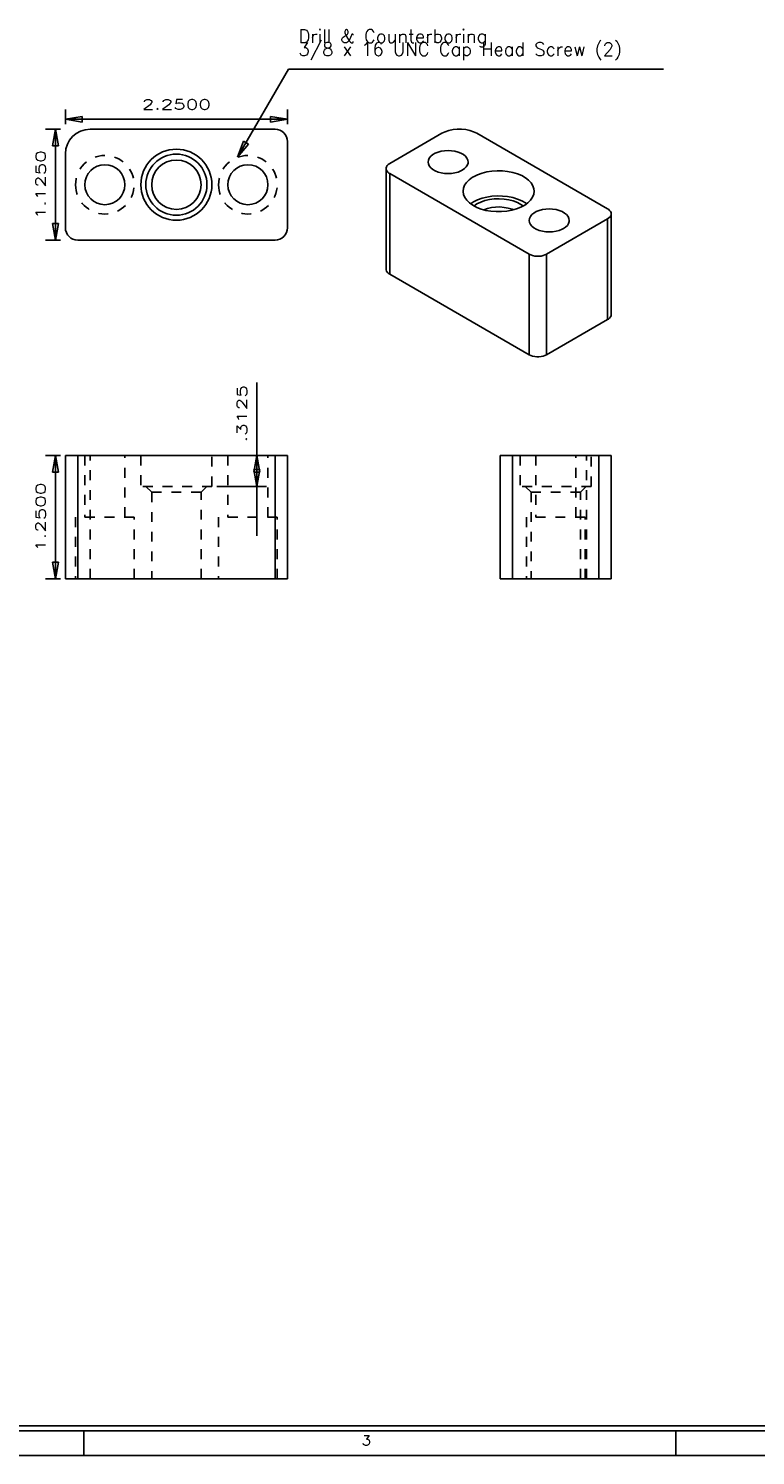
# Model space of a CAD drawing. Header units: inches. Extents: x 3 to 289, y 4 to 291.
# Tile 119 of 256: x 93.61 to 100.98, y 93.39 to 107.86. Entities that reach past the tile are written whole.
import ezdxf
from ezdxf.enums import TextEntityAlignment as Align

# ---------------------------------------------------------------- set-up
doc = ezdxf.new("R2010")
doc.units = ezdxf.units.IN
doc.header["$LTSCALE"] = 0.5
doc.header["$MEASUREMENT"] = 0
doc.linetypes.add('HIDDEN', pattern=[0.225, 0.15, -0.075])
for name, color, linetype in [('DST', 7, 'Continuous'), ('MFB', 7, 'Continuous'), ('PLOTVIEW1', 7, 'Continuous')]:
    doc.layers.add(name, color=color, linetype=linetype)
doc.styles.add('VERO0-Simplex', font='simplex_.ttf')
doc.styles.add('VERO5-RomanD', font='romand__.ttf')

# ---------------------------------------------------------------- blocks, each defined once
blk = doc.blocks.new('ArrowheadClosed')
at = {"color": 0}
for p, q in [((0, 0), (-1, 0.176)), ((-1, 0.176), (-1, -0.176)), ((-1, -0.176), (0, 0))]:
    blk.add_line(p, q, dxfattribs=at)

msp = doc.modelspace()

# ---------------------------------------------------------------- linework, layer by layer
at = {"layer": 'DST', "color": 56, "linetype": 'Continuous'}
for p, q in [((93.987, 106.885), (93.987, 107.035)), ((93.987, 106.935), (96.237, 106.935)), ((96.237, 106.885), (96.237, 107.035)), ((93.937, 106.835), (93.787, 106.835)), ((93.887, 105.71), (93.887, 106.835)), ((93.937, 105.71), (93.787, 105.71)), ((93.937, 103.527), (93.787, 103.527)), ((93.887, 102.277), (93.887, 103.527)), ((93.937, 102.277), (93.787, 102.277))]:
    msp.add_line(p, q, dxfattribs=at)
at = {"layer": 'DST', "color": 9, "linetype": 'Continuous'}
for p, q in [((96.112, 106.835), (94.237, 106.835)), ((97.804, 106.793), (97.274, 106.487)), ((97.837, 106.809), (97.804, 106.793)), ((97.875, 106.822), (97.837, 106.809)), ((97.916, 106.83), (97.875, 106.822)), ((97.959, 106.835), (97.916, 106.83)), ((98.002, 106.835), (97.959, 106.835)), ((98.045, 106.83), (98.002, 106.835)), ((98.086, 106.822), (98.045, 106.83)), ((98.124, 106.809), (98.086, 106.822)), ((98.157, 106.793), (98.124, 106.809)), ((99.483, 106.027), (98.157, 106.793)), ((96.237, 105.835), (96.237, 106.71)), ((97.796, 106.612), (97.764, 106.603)), ((97.83, 106.617), (97.796, 106.612)), ((97.866, 106.619), (97.83, 106.617)), ((97.901, 106.617), (97.866, 106.619)), ((97.935, 106.612), (97.901, 106.617)), ((97.967, 106.603), (97.935, 106.612)), ((93.987, 106.585), (93.987, 105.835)), ((97.249, 106.466), (97.241, 106.454)), ((97.26, 106.477), (97.249, 106.466)), ((97.274, 106.487), (97.26, 106.477)), ((97.666, 106.522), (97.663, 106.502)), ((97.663, 106.502), (97.666, 106.482)), ((97.675, 106.542), (97.666, 106.522)), ((97.666, 106.482), (97.675, 106.462)), ((97.69, 106.561), (97.675, 106.542)), ((97.71, 106.577), (97.69, 106.561)), ((97.735, 106.592), (97.71, 106.577)), ((97.764, 106.603), (97.735, 106.592)), ((97.996, 106.592), (97.967, 106.603)), ((98.021, 106.577), (97.996, 106.592)), ((98.042, 106.561), (98.021, 106.577)), ((98.057, 106.542), (98.042, 106.561)), ((98.05, 106.452), (98.062, 106.472)), ((98.066, 106.522), (98.057, 106.542)), ((98.062, 106.472), (98.068, 106.492)), ((98.069, 106.502), (98.066, 106.522)), ((98.068, 106.492), (98.069, 106.502)), ((97.241, 106.454), (97.237, 106.442)), ((97.237, 106.442), (97.237, 106.436)), ((97.237, 106.436), (97.237, 105.415)), ((97.237, 106.436), (97.239, 106.423)), ((97.239, 106.423), (97.244, 106.411)), ((97.244, 106.411), (97.254, 106.399)), ((97.254, 106.399), (97.266, 106.389)), ((97.266, 106.389), (97.274, 106.385)), ((97.274, 106.385), (98.688, 105.568)), ((97.675, 106.462), (97.69, 106.443)), ((97.69, 106.443), (97.71, 106.427)), ((97.71, 106.427), (97.735, 106.412)), ((97.735, 106.412), (97.764, 106.4)), ((97.764, 106.4), (97.796, 106.392)), ((97.796, 106.392), (97.83, 106.386)), ((97.83, 106.386), (97.866, 106.385)), ((97.866, 106.385), (97.901, 106.386)), ((97.901, 106.386), (97.935, 106.392)), ((97.935, 106.392), (97.967, 106.4)), ((97.967, 106.4), (97.996, 106.412)), ((97.996, 106.412), (98.009, 106.419)), ((98.009, 106.419), (98.032, 106.435)), ((98.032, 106.435), (98.05, 106.452)), ((98.054, 106.296), (98.081, 106.323)), ((98.081, 106.323), (98.114, 106.347)), ((98.114, 106.347), (98.124, 106.353)), ((98.124, 106.353), (98.164, 106.373)), ((98.164, 106.373), (98.21, 106.39)), ((98.21, 106.39), (98.259, 106.402)), ((98.259, 106.402), (98.311, 106.41)), ((98.311, 106.41), (98.364, 106.414)), ((98.364, 106.414), (98.418, 106.413)), ((98.418, 106.413), (98.47, 106.407)), ((98.47, 106.407), (98.521, 106.397)), ((98.521, 106.397), (98.569, 106.382)), ((98.569, 106.382), (98.612, 106.364)), ((98.612, 106.364), (98.65, 106.342)), ((98.65, 106.342), (98.682, 106.318)), ((98.018, 106.206), (98.022, 106.237)), ((98.018, 106.204), (98.018, 106.206)), ((98.023, 106.173), (98.018, 106.204)), ((98.022, 106.237), (98.034, 106.267)), ((98.034, 106.267), (98.054, 106.296)), ((98.682, 106.318), (98.707, 106.29)), ((98.707, 106.29), (98.725, 106.261)), ((98.734, 106.175), (98.723, 106.145)), ((98.725, 106.261), (98.736, 106.231)), ((98.738, 106.206), (98.734, 106.175)), ((98.736, 106.231), (98.738, 106.206)), ((98.035, 106.143), (98.023, 106.173)), ((98.055, 106.114), (98.035, 106.143)), ((98.083, 106.087), (98.055, 106.114)), ((98.116, 106.063), (98.083, 106.087)), ((98.094, 106.078), (98.124, 106.098)), ((98.156, 106.042), (98.116, 106.063)), ((98.124, 106.098), (98.164, 106.118)), ((98.128, 106.056), (98.159, 106.077)), ((98.201, 106.025), (98.156, 106.042)), ((98.159, 106.077), (98.197, 106.096)), ((98.164, 106.118), (98.21, 106.134)), ((98.197, 106.096), (98.24, 106.111)), ((98.21, 106.134), (98.259, 106.147)), ((98.228, 106.017), (98.265, 106.03)), ((98.24, 106.111), (98.286, 106.122)), ((98.259, 106.147), (98.311, 106.155)), ((98.265, 106.03), (98.305, 106.04)), ((98.286, 106.122), (98.334, 106.128)), ((98.305, 106.04), (98.348, 106.045)), ((98.311, 106.155), (98.364, 106.158)), ((98.334, 106.128), (98.384, 106.13)), ((98.348, 106.045), (98.392, 106.046)), ((98.364, 106.158), (98.418, 106.157)), ((98.384, 106.13), (98.434, 106.127)), ((98.392, 106.046), (98.435, 106.042)), ((98.418, 106.157), (98.47, 106.152)), ((98.434, 106.127), (98.482, 106.12)), ((98.435, 106.042), (98.476, 106.035)), ((98.47, 106.152), (98.521, 106.142)), ((98.476, 106.035), (98.515, 106.023)), ((98.482, 106.12), (98.527, 106.108)), ((98.521, 106.142), (98.569, 106.127)), ((98.527, 106.108), (98.569, 106.092)), ((98.604, 106.044), (98.559, 106.026)), ((98.569, 106.127), (98.612, 106.109)), ((98.569, 106.092), (98.605, 106.073)), ((98.643, 106.065), (98.604, 106.044)), ((98.605, 106.073), (98.629, 106.056)), ((98.612, 106.109), (98.65, 106.087)), ((98.676, 106.089), (98.643, 106.065)), ((98.65, 106.087), (98.663, 106.078)), ((98.703, 106.116), (98.676, 106.089)), ((98.723, 106.145), (98.703, 106.116)), ((98.249, 106.012), (98.201, 106.025)), ((98.3, 106.003), (98.249, 106.012)), ((98.353, 105.999), (98.3, 106.003)), ((98.407, 105.999), (98.353, 105.999)), ((98.46, 106.004), (98.407, 105.999)), ((98.511, 106.013), (98.46, 106.004)), ((98.559, 106.026), (98.511, 106.013)), ((98.515, 106.023), (98.529, 106.017)), ((98.691, 105.93), (98.688, 105.91)), ((98.688, 105.91), (98.691, 105.89)), ((98.7, 105.95), (98.691, 105.93)), ((98.691, 105.89), (98.7, 105.87)), ((98.715, 105.969), (98.7, 105.95)), ((98.735, 105.985), (98.715, 105.969)), ((98.76, 106), (98.735, 105.985)), ((98.79, 106.012), (98.76, 106)), ((98.822, 106.02), (98.79, 106.012)), ((98.856, 106.025), (98.822, 106.02)), ((98.891, 106.027), (98.856, 106.025)), ((98.865, 105.568), (99.483, 105.925)), ((98.926, 106.025), (98.891, 106.027)), ((98.961, 106.02), (98.926, 106.025)), ((98.993, 106.012), (98.961, 106.02)), ((99.022, 106), (98.993, 106.012)), ((99.047, 105.985), (99.022, 106)), ((99.067, 105.969), (99.047, 105.985)), ((99.082, 105.95), (99.067, 105.969)), ((99.091, 105.93), (99.082, 105.95)), ((99.087, 105.88), (99.093, 105.9)), ((99.094, 105.91), (99.091, 105.93)), ((99.093, 105.9), (99.094, 105.91)), ((99.491, 106.023), (99.483, 106.027)), ((99.483, 105.925), (99.497, 105.935)), ((99.503, 106.012), (99.491, 106.023)), ((99.497, 105.935), (99.508, 105.946)), ((99.512, 106.001), (99.503, 106.012)), ((99.508, 105.946), (99.516, 105.958)), ((99.518, 105.989), (99.512, 106.001)), ((99.516, 105.958), (99.519, 105.97)), ((99.52, 105.976), (99.518, 105.989)), ((99.519, 105.97), (99.52, 105.976)), ((99.52, 104.956), (99.52, 105.976)), ((98.7, 105.87), (98.715, 105.851)), ((98.715, 105.851), (98.735, 105.835)), ((98.735, 105.835), (98.76, 105.82)), ((98.76, 105.82), (98.79, 105.808)), ((98.79, 105.808), (98.822, 105.8)), ((98.822, 105.8), (98.856, 105.794)), ((98.856, 105.794), (98.891, 105.793)), ((98.891, 105.793), (98.926, 105.794)), ((98.926, 105.794), (98.961, 105.8)), ((98.961, 105.8), (98.993, 105.808)), ((98.993, 105.808), (99.022, 105.82)), ((99.022, 105.82), (99.035, 105.827)), ((99.035, 105.827), (99.057, 105.843)), ((99.057, 105.843), (99.075, 105.86)), ((99.075, 105.86), (99.087, 105.88)), ((94.112, 105.71), (96.112, 105.71)), ((98.688, 105.568), (98.704, 105.56)), ((98.704, 105.56), (98.723, 105.554)), ((98.723, 105.554), (98.744, 105.549)), ((98.744, 105.549), (98.765, 105.547)), ((98.765, 105.547), (98.787, 105.547)), ((98.787, 105.547), (98.809, 105.549)), ((98.809, 105.549), (98.829, 105.554)), ((98.829, 105.554), (98.848, 105.56)), ((98.848, 105.56), (98.865, 105.568)), ((97.237, 105.409), (97.237, 105.415)), ((97.241, 105.396), (97.237, 105.409)), ((97.249, 105.384), (97.241, 105.396)), ((97.26, 105.374), (97.249, 105.384)), ((97.274, 105.364), (97.26, 105.374)), ((98.688, 104.547), (97.274, 105.364)), ((99.483, 104.905), (98.865, 104.547)), ((99.491, 104.909), (99.483, 104.905)), ((99.503, 104.92), (99.491, 104.909)), ((99.512, 104.931), (99.503, 104.92)), ((99.518, 104.943), (99.512, 104.931)), ((99.52, 104.956), (99.518, 104.943)), ((98.704, 104.539), (98.688, 104.547)), ((98.723, 104.533), (98.704, 104.539)), ((98.744, 104.529), (98.723, 104.533)), ((98.765, 104.527), (98.744, 104.529)), ((98.787, 104.527), (98.765, 104.527)), ((98.809, 104.529), (98.787, 104.527)), ((98.829, 104.533), (98.809, 104.529)), ((98.848, 104.539), (98.829, 104.533)), ((98.865, 104.547), (98.848, 104.539)), ((93.987, 102.277), (93.987, 103.527)), ((93.987, 103.527), (94.112, 103.527)), ((94.112, 103.527), (96.112, 103.527)), ((96.112, 103.527), (96.237, 103.527)), ((96.237, 102.277), (96.237, 103.527)), ((98.395, 102.277), (98.395, 103.527)), ((98.395, 103.527), (98.52, 103.527)), ((98.52, 103.527), (99.395, 103.527)), ((99.395, 103.527), (99.52, 103.527)), ((99.52, 102.277), (99.52, 103.527)), ((94.112, 102.277), (93.987, 102.277)), ((96.112, 102.277), (94.112, 102.277)), ((96.237, 102.277), (96.112, 102.277)), ((98.52, 102.277), (98.395, 102.277)), ((99.395, 102.277), (98.52, 102.277)), ((99.52, 102.277), (99.395, 102.277))]:
    msp.add_line(p, q, dxfattribs=at)
at = {"layer": 'DST', "color": 4, "linetype": 'Continuous'}
for p, q in [((97.274, 105.364), (97.274, 106.385)), ((99.483, 104.905), (99.483, 105.925)), ((98.688, 104.547), (98.688, 105.568)), ((98.865, 104.547), (98.865, 105.568)), ((94.112, 102.277), (94.112, 103.527)), ((96.112, 102.277), (96.112, 103.527)), ((98.52, 102.277), (98.52, 103.527)), ((99.395, 102.277), (99.395, 103.527))]:
    msp.add_line(p, q, dxfattribs=at)
at = {"layer": 'DST', "color": 254, "linetype": 'HIDDEN'}
for p, q in [((94.184, 103.527), (94.184, 102.902)), ((94.237, 102.277), (94.237, 103.527)), ((94.59, 102.902), (94.59, 103.527)), ((94.752, 103.527), (94.752, 103.214)), ((95.472, 103.214), (95.472, 103.527)), ((95.634, 103.527), (95.634, 102.902)), ((96.04, 102.902), (96.04, 103.527)), ((98.597, 103.527), (98.597, 103.214)), ((98.754, 103.527), (98.754, 102.902)), ((99.161, 102.902), (99.161, 103.527)), ((99.27, 102.277), (99.27, 103.527)), ((99.317, 103.214), (99.317, 103.527)), ((95.472, 103.214), (94.752, 103.214)), ((94.802, 103.214), (94.862, 103.154)), ((95.362, 103.154), (94.862, 103.154)), ((94.862, 103.154), (94.862, 102.277)), ((95.362, 103.154), (95.422, 103.214)), ((95.362, 102.277), (95.362, 103.154)), ((99.317, 103.214), (98.597, 103.214)), ((98.647, 103.214), (98.707, 103.154)), ((99.207, 103.154), (98.707, 103.154)), ((98.707, 103.154), (98.707, 102.277)), ((99.207, 103.154), (99.267, 103.214)), ((99.207, 102.277), (99.207, 103.154)), ((94.09, 102.902), (94.09, 102.277)), ((94.684, 102.902), (94.09, 102.902)), ((94.684, 102.277), (94.684, 102.902)), ((95.54, 102.902), (95.54, 102.277)), ((96.134, 102.902), (95.54, 102.902)), ((96.134, 102.277), (96.134, 102.902)), ((99.254, 102.902), (98.661, 102.902)), ((98.661, 102.902), (98.661, 102.277)), ((99.254, 102.277), (99.254, 102.902))]:
    msp.add_line(p, q, dxfattribs=at)
at = {"layer": 'DST', "color": 9, "linetype": 'Continuous', "extrusion": (0, 0, -1)}
for radius in [0.36, 0.31, 0.25]:
    msp.add_circle((-95.112, 106.272), radius, dxfattribs=at)
at = {"layer": 'DST', "color": 254, "linetype": 'HIDDEN', "extrusion": (0, 0, -1)}
for centre in [(-94.387, 106.272), (-95.837, 106.272)]:
    msp.add_circle(centre, 0.297, dxfattribs=at)
at = {"layer": 'DST', "color": 9, "linetype": 'Continuous'}
for centre in [(94.387, 106.272), (95.837, 106.272)]:
    msp.add_circle(centre, 0.203, dxfattribs=at)
for centre, radius, start, end in [((94.237, 106.585), 0.25, 90, 180), ((96.112, 106.71), 0.125, 0, 90), ((94.112, 105.835), 0.125, 180, 270), ((96.112, 105.835), 0.125, 270, 0)]:
    msp.add_arc(centre, radius, start, end, dxfattribs=at)
at = {"layer": 'MFB', "color": 56, "linetype": 'Continuous'}
for p, q in [((95.733, 106.55), (96.249, 107.444)), ((96.249, 107.444), (100.049, 107.444)), ((95.927, 103.527), (95.927, 104.266)), ((95.522, 103.527), (96.027, 103.527)), ((95.927, 103.214), (95.927, 103.527)), ((95.522, 103.214), (96.027, 103.214)), ((95.927, 103.214), (95.927, 102.714))]:
    msp.add_line(p, q, dxfattribs=at)
at = {"layer": 'PLOTVIEW1', "color": 97, "linetype": 'Continuous'}
for p, q in [((65.175, 93.69), (111.175, 93.69)), ((65.175, 93.64), (111.175, 93.64)), ((94.175, 93.64), (94.175, 93.39)), ((100.175, 93.64), (100.175, 93.39)), ((65.175, 93.39), (111.175, 93.39))]:
    msp.add_line(p, q, dxfattribs=at)

# ---------------------------------------------------------------- block references
at = {"layer": 'DST', "color": 56, "linetype": 'Continuous', "extrusion": (0, 0, -1), "xscale": 0.170138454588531, "yscale": 0.170138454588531, "zscale": 0.170138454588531}
msp.add_blockref('ArrowheadClosed', (-93.987, 106.935), dxfattribs=at)
at = {"layer": 'DST', "color": 56, "linetype": 'Continuous', "xscale": 0.170138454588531, "yscale": 0.170138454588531, "zscale": 0.170138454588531}
msp.add_blockref('ArrowheadClosed', (96.237, 106.935), dxfattribs=at)
at = {"layer": 'DST', "color": 56, "linetype": 'Continuous', "xscale": 0.170138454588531, "yscale": 0.170138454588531, "zscale": 0.170138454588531, "rotation": 90}
for p in [(93.887, 106.835), (93.887, 103.527)]:
    msp.add_blockref('ArrowheadClosed', p, dxfattribs=at)
at = {"layer": 'DST', "color": 56, "linetype": 'Continuous', "extrusion": (0, 0, -1), "xscale": 0.170138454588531, "yscale": 0.170138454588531, "zscale": 0.170138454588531, "rotation": 270}
for p in [(-93.887, 105.71), (-93.887, 102.277)]:
    msp.add_blockref('ArrowheadClosed', p, dxfattribs=at)
at = {"layer": 'MFB', "color": 56, "linetype": 'Continuous', "extrusion": (0, 0, -1), "xscale": 0.170138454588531, "yscale": 0.170138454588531, "zscale": 0.170138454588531}
for p, rotation in [((-95.733, 106.55), 300.0000000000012), ((-95.927, 103.214), 270)]:
    msp.add_blockref('ArrowheadClosed', p, dxfattribs=dict(at, rotation=rotation))
at = {"layer": 'MFB', "color": 56, "linetype": 'Continuous', "xscale": 0.170138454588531, "yscale": 0.170138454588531, "zscale": 0.170138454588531, "rotation": 90}
msp.add_blockref('ArrowheadClosed', (95.927, 103.527), dxfattribs=at)

# ---------------------------------------------------------------- texts
at = {"layer": 'DST', "color": 230, "linetype": 'Continuous', "style": 'VERO0-Simplex', "width": 1.358929}
msp.add_text('2.2500', height=0.1, dxfattribs=at).set_placement((94.762, 107.035), (95.462, 107.035), align=Align.FIT)
at = {"layer": 'DST', "color": 230, "linetype": 'Continuous', "style": 'VERO0-Simplex'}
for s, width, p, p2 in [('1.1250', 1.465878, (93.787, 105.922), (93.787, 106.622)), ('1.2500', 1.410379, (93.787, 102.552), (93.787, 103.252))]:
    msp.add_text(s, height=0.1, rotation=90, dxfattribs=dict(at, width=width)).set_placement(p, p2, align=Align.FIT)
at = {"layer": 'MFB', "color": 7, "linetype": 'Continuous', "style": 'VERO0-Simplex', "width": 1.440535}
msp.add_text('.3125', height=0.1, rotation=90, dxfattribs=at).set_placement((95.827, 103.661), (95.827, 104.241), align=Align.FIT)
at = {"layer": 'MFB', "color": 7, "linetype": 'Continuous', "insert": (96.349, 107.844), "char_height": 0.13375, "attachment_point": 1, "line_spacing_factor": 0.5875, "style": 'VERO0-Simplex'}
msp.add_mtext('Drill & Counterboring\\P3/8 x 16 UNC Cap Head Screw (2)', dxfattribs=at)
at = {"layer": 'PLOTVIEW1', "color": 56, "linetype": 'Continuous', "style": 'VERO5-RomanD', "width": 0.999731}
msp.add_text('3', height=0.1, dxfattribs=at).set_placement((96.991, 93.492), (97.085, 93.492), align=Align.FIT)

doc.saveas('drawing.dxf')
